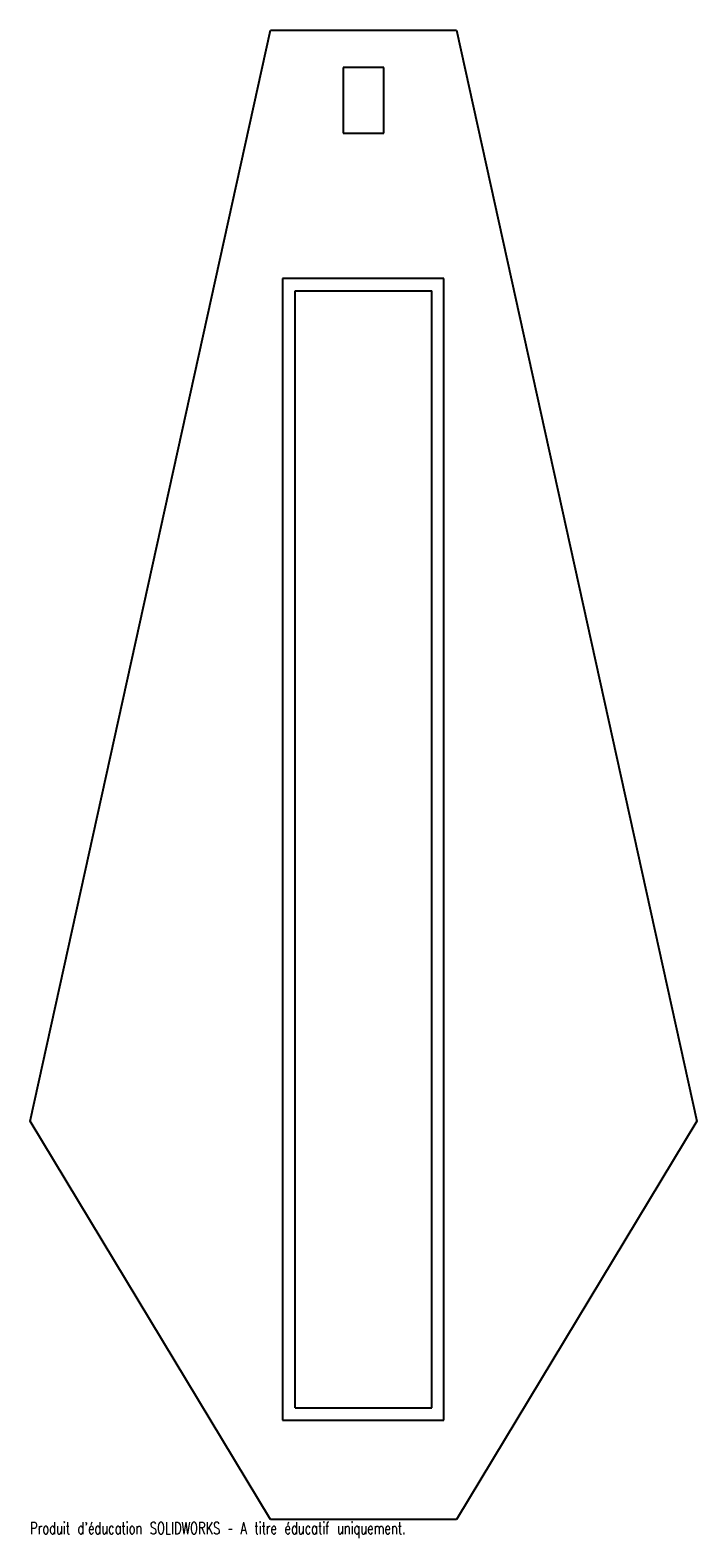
# Model space of a CAD drawing. Header units: millimetres. Extents: x -134 to 134, y -607 to 0.
import ezdxf

# ---------------------------------------------------------------- set-up
doc = ezdxf.new("R2010")
doc.units = ezdxf.units.MM
doc.styles.add('SLDTEXTSTYLE0', font='TXT', dxfattribs={"width": 0.7, "bigfont": 'bigfont'})

msp = doc.modelspace()

# ---------------------------------------------------------------- linework, layer by layer
at = {"color": 7, "linetype": 'Continuous', "lineweight": 25}
for p, q in [((-134.36, -439.45), (-37.5, 0)), ((-37.5, 0), (37.5, 0)), ((37.5, 0), (134.36, -439.45)), ((8.25, -15), (-8.25, -15)), ((-8.25, -15), (-8.25, -41.5)), ((8.25, -41.5), (8.25, -15)), ((-8.25, -41.5), (8.25, -41.5)), ((32.32, -100), (-32.68, -100)), ((-32.68, -100), (-32.68, -560)), ((32.32, -560), (32.32, -100)), ((-27.5, -105), (27.5, -105)), ((-27.5, -555), (-27.5, -105)), ((27.5, -555), (27.5, -105)), ((-37.5, -600), (-134.36, -439.45)), ((134.36, -439.45), (37.5, -600)), ((-27.5, -555), (27.5, -555)), ((-32.68, -560), (32.32, -560)), ((37.5, -600), (-37.5, -600))]:
    msp.add_line(p, q, dxfattribs=at)

# ---------------------------------------------------------------- texts
at = {"color": 7, "linetype": 'Continuous', "insert": (-134.36, -601.02), "char_height": 4.8336, "attachment_point": 1, "style": 'SLDTEXTSTYLE0'}
msp.add_mtext("Produit d'éducation SOLIDWORKS – A titre éducatif uniquement.", dxfattribs=at)

doc.saveas('drawing.dxf')
